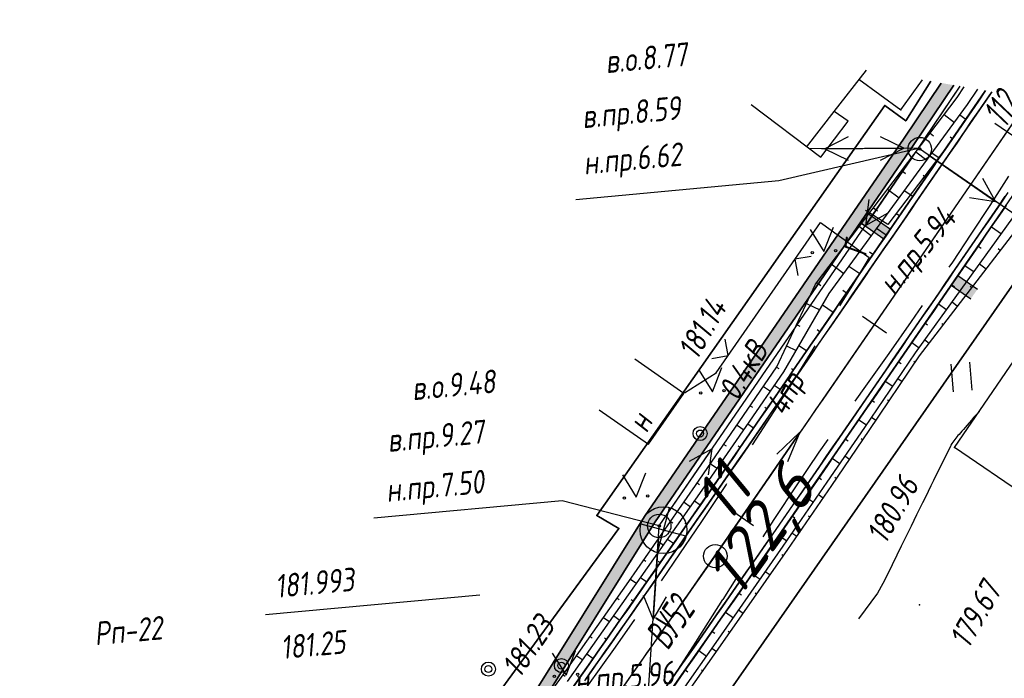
# Model space of a CAD drawing. Header units: millimetres. Extents: x 1808 to 2912, y -1045 to 155.
# Tile 19 of 43: x 2783 to 2867, y -882 to -826. Entities that reach past the tile are written whole.
import ezdxf

# ---------------------------------------------------------------- set-up
doc = ezdxf.new("R2010")
doc.units = ezdxf.units.MM
doc.linetypes.add('CONTI', pattern=[0])
for name, color, linetype, lineweight in [('10', 1, 'Continuous', 35), ('КОПИЯ_ОСЬ_13_ОТКОСЫ', 7, 'Continuous', 30), ('КОПИЯ_ОСЬ_ГРАНИЦЫ_ПОЛОС', 7, 'Continuous', 30), ('ОСЬ_ВЕРХ_ПОКРЫТИЯ_ГРАНИЦЫ_ПОЛОС', 7, 'Continuous', 30), ('ОСЬ_ВЕРХ_ПОКРЫТИЯ_ОСЬ', 1, 'Continuous', 30), ('Ось_примыкания', 1, 'Continuous', 35), ('Тротуар', 40, 'Continuous', 35), ('Уклоны ПЧ', 5, 'Continuous', 30)]:
    doc.layers.add(name, color=color, linetype=linetype, lineweight=lineweight)
for name, color, linetype in [('GOR_BDEFAULT', 212, 'CONTI'), ('NAD_MDEFAULT', 7, 'CONTI'), ('PI_OTDEFAULT', 172, 'CONTI'), ('PI_TTDEFAULT', 5, 'CONTI'), ('SIT_LDEFAULT', 7, 'CONTI'), ('USLZNDEFAULT', 7, 'CONTI'), ('ZAPSKDEFAULT', 7, 'CONTI'), ('КОПИЯ_ОСЬ_ТАНГЕНСЫ', 1, 'Continuous'), ('ОСЬ_ВЕРХ_ПОКРЫТИЯ_ПИКЕТЫ', 1, 'Continuous')]:
    doc.layers.add(name, color=color, linetype=linetype)
doc.styles.add('eskd', font='isocpeur.ttf', dxfattribs={"width": 1.2, "height": 2})
doc.styles.get("Standard").update_dxf_attribs({"font": 'isocpeui.ttf'})
doc.styles.add('ГОСТ', font='isocpeur.ttf', dxfattribs={"height": 4})

# ---------------------------------------------------------------- blocks, each defined once
blk = doc.blocks.new('BL_2011')
at = {"color": 0}
for p, q in [((0, 0), (0, 2.4)), ((1.6, 0), (1.6, 2.4))]:
    blk.add_line(p, q, dxfattribs=at)
blk = doc.blocks.new('BL_2014')
at = {"color": 0}
for p, q in [((-1, 2), (0, 0)), ((0, 0), (1, 2))]:
    blk.add_line(p, q, dxfattribs=at)
for centre in [(-1, 0), (1, 0)]:
    blk.add_circle(centre, 0.1, dxfattribs=at)
blk = doc.blocks.new('BL_26')
at = {"color": 0}
for radius in [1, 0.1]:
    blk.add_circle((0, 0), radius, dxfattribs=at)
blk = doc.blocks.new('BL_7')
at = {"color": 0}
for p, q in [((-1.4, 1.4), (1.4, -1.4)), ((-1.4, -1.4), (1.4, 1.4))]:
    blk.add_line(p, q, dxfattribs=at)
blk.add_circle((0, 0), 2, dxfattribs=at)
blk = doc.blocks.new('Стрелка')
at = {"layer": 'Уклоны ПЧ', "ltscale": 2}
for points in [[(-0.023, -0.048), (-0.023, 17.972)], [(-0.023, -0.048), (-0.578, 2.622)], [(-0.023, -0.048), (0.532, 2.622)]]:
    blk.add_lwpolyline(points, dxfattribs=at)

msp = doc.modelspace()

# ---------------------------------------------------------------- hatches: boundary and pattern name
at = {"layer": 'Тротуар', "lineweight": 30, "ltscale": 7}
for points in [[(2863.172, -831.477), (2862.092, -831.292), (2858.93, -835.997), (2836.75, -868.316), (2826.304, -885.051), (2815.897, -899.906), (2816.652, -900.571), (2827.143, -885.595), (2837.587, -868.864), (2855.191, -843.213), (2855.757, -842.388), (2859.757, -836.559)], [(2855.191, -843.213), (2857.175, -844.604), (2857.75, -843.785), (2855.757, -842.388)], [(2862.945, -848.567), (2864.608, -849.734), (2865.183, -848.915), (2863.512, -847.743)]]:
    msp.add_hatch(color=256, dxfattribs=at).paths.add_polyline_path(points)

# ---------------------------------------------------------------- linework, layer by layer
at = {"layer": '10'}
for points in [[(2299.114, -815.871), (2381.606, -830.694), (2442.031, -843.61), (2469.156, -847.431), (2465.222, -856.384), (2470.699, -857.691), (2519.43, -865.268), (2565.26, -865.7), (2570.108, -856.093), (2626.948, -857.048), (2650.096, -861.16), (2654.285, -862.347), (2713.343, -882.861), (2750.843, -898.867), (2750.843, -898.867), (2750.843, -898.867), (2750.843, -898.867), (2793.321, -919.798), (2792.927, -922.622), (2811.069, -930.469), (2878.299, -834.078)], [(2861.203, -831.139), (2859.06, -834.534), (2857.258, -833.21), (2832.665, -868.249), (2834.548, -869.334), (2805.11, -909.617), (2758.222, -884.398), (2757.253, -883.897), (2721.952, -867.549), (2710.983, -862.477), (2681.526, -849.619), (2678.542, -849.268), (2635.823, -844.145), (2627.82, -843.419), (2584.597, -841.284)]]:
    msp.add_lwpolyline(points, dxfattribs=at)
at = {"layer": 'GOR_BDEFAULT', "color": 212, "elevation": 180, "flags": 128}
msp.add_lwpolyline([(2865.325, -859.347), (2865.116, -859.587), (2864.878, -859.85), (2864.665, -860.088), (2864.473, -860.319), (2864.296, -860.522), (2864.132, -860.706), (2863.98, -860.883), (2863.843, -861.032), (2863.727, -861.175), (2863.613, -861.307), (2863.514, -861.412), (2863.434, -861.52), (2862.981, -862.091), (2862.918, -862.223), (2862.866, -862.346), (2862.009, -864.086), (2861.836, -864.441), (2861.637, -864.833), (2861.433, -865.255), (2861.203, -865.702), (2860.969, -866.18), (2860.733, -866.667), (2860.486, -867.162), (2860.236, -867.667), (2859.987, -868.172), (2859.751, -868.659), (2859.506, -869.144), (2859.283, -869.614), (2859.065, -870.053), (2858.863, -870.465), (2858.675, -870.848), (2857.528, -873.208), (2857.102, -874.038), (2856.652, -874.884), (2855.02, -877.059)], dxfattribs=at)
at = {"layer": 'NAD_MDEFAULT', "color": 0}
msp.add_line((2804.372, -876.683, 181.5), (2822.67, -875.003, 181.5), dxfattribs=at)
at = {"layer": 'PI_TTDEFAULT', "color": 5}
for p in [(2858.639, -833.583, 180.838), (2842.865, -856.045, 181.142), (2863.216, -862.436, 179.972), (2860.229, -875.854, 179.671)]:
    msp.add_point(p, dxfattribs=at)
at = {"layer": 'SIT_LDEFAULT', "color": 7}
for p, q in [((2852.94, -833.74), (2855.717, -830.196)), ((2855.052, -830.958), (2858.639, -833.583)), ((2858.639, -833.583), (2860.483, -831.015)), ((2860.136, -836.854), (2863.694, -831.567)), ((2860.695, -836.027), (2863.696, -831.567)), ((2845.843, -833.118), (2851.817, -837.616)), ((2850.583, -836.764), (2852.94, -833.74)), ((2854.128, -834.563), (2852.94, -833.74)), ((2851.817, -837.616), (2854.128, -834.563)), ((2854.132, -835.893), (2852.141, -836.91)), ((2858.897, -836.864), (2856.894, -835.881)), ((2837.997, -869.13), (2860.136, -836.854)), ((2848.203, -839.632), (2860.136, -836.854)), ((2860.136, -836.854), (2850.901, -836.921)), ((2851.898, -836.909), (2858.897, -836.864)), ((2859.14, -836.866), (2852.141, -836.91)), ((2856.905, -837.882), (2858.897, -836.864)), ((2883.497, -853.006), (2860.136, -836.854)), ((2852.141, -836.91), (2854.143, -837.894)), ((2859.568, -837.68), (2855.613, -843.453)), ((2862.217, -837.202), (2857.525, -843.366)), ((2860.962, -837.423), (2866.72, -841.406)), ((2866.266, -841.744), (2867.851, -839.256)), ((2830.885, -841.233), (2848.203, -839.632)), ((2866.72, -841.406), (2865.637, -839.444)), ((2864.502, -841.085), (2866.72, -841.406)), ((2855.913, -841.232), (2855.613, -843.453)), ((2864.657, -844.197), (2866.266, -841.744)), ((2857.525, -843.366), (2855.609, -842.174)), ((2855.613, -843.453), (2857.565, -842.368)), ((2842.865, -856.045), (2851.769, -843.208)), ((2851.769, -843.208), (2855.944, -846.189)), ((2863.067, -846.602), (2864.657, -844.197)), ((2850.976, -846.106), (2849.584, -846.354)), ((2849.584, -846.354), (2849.832, -847.746)), ((2855.559, -846.833), (2854.503, -848.549)), ((2855.944, -846.189), (2855.559, -846.833)), ((2862.78, -847.03), (2863.067, -846.602)), ((2854.503, -848.549), (2853.404, -850.339)), ((2859.559, -851.661), (2860.501, -850.311)), ((2863.216, -862.436), (2871.584, -850.177)), ((2857.64, -854.385), (2859.559, -851.661)), ((2843.878, -854.576), (2843.631, -853.184)), ((2851.125, -854.036), (2849.149, -857.207)), ((2851.305, -853.752), (2851.125, -854.036)), ((2855.648, -857.178), (2857.64, -854.385)), ((2840.113, -857.825), (2835.903, -854.869)), ((2842.486, -854.823), (2843.878, -854.576)), ((2840.153, -857.771), (2842.865, -856.045)), ((2837.076, -862.153), (2840.113, -857.825)), ((2849.149, -857.207), (2847.201, -860.271)), ((2854.733, -858.482), (2855.648, -857.178)), ((2832.866, -859.197), (2837.076, -862.153)), ((2847.201, -860.271), (2845.948, -862.187)), ((2851.671, -862.836), (2852.427, -861.748)), ((2838.565, -868.304), (2842.521, -862.531)), ((2842.521, -862.531), (2840.569, -863.616)), ((2842.22, -864.752), (2842.521, -862.531)), ((2849.771, -865.624), (2851.671, -862.836)), ((2869.518, -866.736), (2863.216, -862.436)), ((2843.712, -865.577), (2841.606, -868.735)), ((2843.751, -865.523), (2843.712, -865.577)), ((2847.821, -868.586), (2849.771, -865.624)), ((2829.693, -866.971), (2813.629, -868.461)), ((2837.997, -869.13), (2829.693, -866.971)), ((2841.596, -868.734), (2839.25, -872.227)), ((2846.868, -870.056), (2847.821, -868.586)), ((2836.577, -891.198), (2837.997, -869.13)), ((2837.938, -870.124), (2837.486, -877.119)), ((2839.26, -872.228), (2838.164, -873.826)), ((2843.451, -875.415), (2844.715, -873.43)), ((2836.614, -875.051), (2837.486, -877.119)), ((2837.486, -877.119), (2838.61, -875.181)), ((2841.132, -879.044), (2843.441, -875.413)), ((2835.891, -877.128), (2834.247, -879.494)), ((2834.247, -879.494), (2831.783, -882.906)), ((2839.329, -881.859), (2841.132, -879.044))]:
    msp.add_line(p, q, dxfattribs=at)
for centre, radius in [((2841.485, -861.237), 0.6), ((2841.485, -861.237), 0.3), ((2829.645, -881.057), 0.6), ((2823.405, -881.354), 0.6), ((2823.405, -881.354), 0.3), ((2829.645, -881.057), 0.3)]:
    msp.add_circle(centre, radius, dxfattribs=at)
at = {"layer": 'КОПИЯ_ОСЬ_13_ОТКОСЫ'}
for points in [[(2817.904, -898.352), (2829.664, -882.05), (2835.397, -873.876), (2841.106, -865.685), (2844.841, -860.228), (2848.033, -855.545), (2851.36, -848.488), (2863.442, -832.523), (2864.036, -831.626)], [(2830.166, -882.404), (2835.926, -874.245), (2841.66, -866.07), (2845.424, -860.631), (2848.64, -855.962), (2852.507, -849.277), (2864.332, -833.136), (2865.229, -831.831)], [(2830.167, -882.403), (2835.926, -874.245), (2841.66, -866.07), (2845.424, -860.631), (2848.64, -855.962), (2852.508, -849.277), (2864.332, -833.136), (2865.229, -831.831)], [(2819.149, -899.228), (2832.355, -880.454), (2839.965, -869.562), (2847.527, -858.637), (2865.879, -831.943)], [(2838.085, -884.476), (2845.712, -873.559), (2853.292, -862.608), (2873.475, -833.249)], [(2862.337, -833.983), (2863.221, -834.652)], [(2864.185, -834.407), (2863.664, -834.048)], [(2861.13, -835.578), (2861.441, -835.813)], [(2863.052, -836.055), (2862.845, -835.913)], [(2859.923, -837.172), (2860.857, -837.879)], [(2861.919, -837.703), (2861.299, -837.277)], [(2837.115, -887.291), (2842.856, -879.085), (2848.572, -870.863), (2852.335, -865.401), (2855.55, -860.713), (2859.89, -854.352), (2871.584, -838.121)], [(2837.115, -887.291), (2842.856, -879.085), (2848.572, -870.863), (2852.335, -865.401), (2855.55, -860.713), (2859.89, -854.352), (2871.584, -838.121)], [(2837.484, -887.55), (2843.246, -879.358), (2848.985, -871.149), (2852.737, -865.678), (2855.943, -860.983), (2860.246, -854.597), (2872.443, -838.712)], [(2858.716, -838.767), (2859.044, -839.015)], [(2860.786, -839.351), (2860.546, -839.186)], [(2857.509, -840.362), (2858.493, -841.106)], [(2859.652, -841), (2858.934, -840.505)], [(2856.302, -841.957), (2856.647, -842.217)], [(2858.52, -842.647), (2858.247, -842.46)], [(2855.095, -843.551), (2856.129, -844.334)], [(2866.377, -843.575), (2867.232, -844.162)], [(2857.387, -844.296), (2856.569, -843.733)], [(2853.888, -845.146), (2854.249, -845.419)], [(2865.244, -845.222), (2865.505, -845.402)], [(2856.254, -845.944), (2855.948, -845.734)], [(2867.143, -845.615), (2866.953, -845.47)], [(2852.681, -846.741), (2853.765, -847.561)], [(2855.121, -847.592), (2854.204, -846.961)], [(2864.111, -846.871), (2864.893, -847.408)], [(2865.925, -847.201), (2865.356, -846.765)], [(2851.474, -848.336), (2851.804, -848.585)], [(2862.978, -848.519), (2863.214, -848.681)], [(2864.707, -848.788), (2864.55, -848.667)], [(2853.987, -849.24), (2853.682, -849.03)], [(2850.588, -850.124), (2851.711, -850.654)], [(2852.854, -850.888), (2851.939, -850.259)], [(2861.845, -850.167), (2862.554, -850.655)], [(2863.489, -850.374), (2863.017, -850.012)], [(2849.735, -851.934), (2850.008, -852.062)], [(2860.712, -851.815), (2860.924, -851.961)], [(2862.271, -851.96), (2862.146, -851.864)], [(2851.721, -852.536), (2851.502, -852.385)], [(2859.579, -853.463), (2860.215, -853.901)], [(2861.053, -853.547), (2860.678, -853.259)], [(2848.883, -853.743), (2849.701, -854.128)], [(2850.588, -854.184), (2849.93, -853.731)], [(2858.446, -855.111), (2858.658, -855.257)], [(2859.869, -855.157), (2859.745, -855.074)], [(2848.029, -855.551), (2848.229, -855.688)], [(2849.455, -855.832), (2849.29, -855.719)], [(2857.313, -856.759), (2857.949, -857.197)], [(2858.751, -856.816), (2858.38, -856.566)], [(2846.903, -857.204), (2847.502, -857.613)], [(2848.322, -857.481), (2847.828, -857.14)], [(2856.18, -858.407), (2856.396, -858.556)], [(2857.633, -858.474), (2857.503, -858.387)], [(2845.776, -858.857), (2845.971, -858.989)], [(2847.189, -859.128), (2847.024, -859.015)], [(2846.053, -860.775), (2845.559, -860.433)], [(2855.047, -860.056), (2855.695, -860.501)], [(2856.516, -860.133), (2856.125, -859.87)], [(2844.649, -860.509), (2845.232, -860.908)], [(2853.914, -861.703), (2854.131, -861.853)], [(2855.393, -861.788), (2855.26, -861.697)], [(2843.519, -862.159), (2843.708, -862.288)], [(2844.917, -862.42), (2844.752, -862.306)], [(2842.39, -863.809), (2842.956, -864.197)], [(2843.779, -864.065), (2843.284, -863.722)], [(2852.78, -863.351), (2853.432, -863.801)], [(2854.265, -863.44), (2853.866, -863.168)], [(2841.26, -865.46), (2841.444, -865.586)], [(2851.644, -864.997), (2851.864, -865.149)], [(2853.137, -865.092), (2853.002, -864.999)], [(2842.64, -865.709), (2842.475, -865.594)], [(2840.12, -867.103), (2840.67, -867.486)], [(2841.501, -867.353), (2841.004, -867.008)], [(2850.507, -866.643), (2851.165, -867.098)], [(2852.007, -866.742), (2851.602, -866.464)], [(2838.977, -868.745), (2839.157, -868.87)], [(2849.37, -868.288), (2849.591, -868.442)], [(2850.876, -868.391), (2850.739, -868.297)], [(2840.36, -868.996), (2840.19, -868.878)], [(2837.834, -870.385), (2838.373, -870.762)], [(2839.218, -870.637), (2838.709, -870.283)], [(2848.231, -869.932), (2848.896, -870.393)], [(2849.745, -870.04), (2849.333, -869.758)], [(2836.689, -872.026), (2836.866, -872.149)], [(2838.074, -872.278), (2837.901, -872.157)], [(2847.091, -871.575), (2847.313, -871.729)], [(2848.61, -871.687), (2848.474, -871.592)], [(2847.465, -873.327), (2847.059, -873.044)], [(2835.544, -873.665), (2836.073, -874.035)], [(2836.93, -873.919), (2836.411, -873.556)], [(2845.95, -873.218), (2846.616, -873.682)], [(2834.398, -875.304), (2834.571, -875.425)], [(2835.785, -875.558), (2835.608, -875.434)], [(2844.807, -874.859), (2845.03, -875.015)], [(2846.32, -874.967), (2846.188, -874.874)], [(2845.174, -876.606), (2844.777, -876.328)], [(2833.25, -876.942), (2833.769, -877.306)], [(2834.639, -877.197), (2834.108, -876.826)], [(2843.664, -876.5), (2844.332, -876.966)], [(2832.102, -878.58), (2832.271, -878.699)], [(2833.491, -878.835), (2833.311, -878.709)], [(2842.52, -878.141), (2842.743, -878.297)], [(2844.027, -878.244), (2843.897, -878.153)], [(2841.374, -879.78), (2842.044, -880.248)], [(2842.879, -879.882), (2842.49, -879.609)], [(2830.952, -880.216), (2831.461, -880.574)], [(2832.342, -880.472), (2831.802, -880.092)], [(2840.228, -881.419), (2840.452, -881.576)], [(2841.73, -881.519), (2841.603, -881.43)], [(2829.802, -881.852), (2829.97, -881.97)], [(2831.192, -882.108), (2831.005, -881.977)]]:
    msp.add_lwpolyline(points, dxfattribs=at)
at = {"layer": 'КОПИЯ_ОСЬ_ГРАНИЦЫ_ПОЛОС'}
for points in [[(2866.423, -832.036), (2866.238, -832.306), (2865.672, -833.129), (2865.106, -833.951), (2864.541, -834.774), (2863.975, -835.597), (2863.41, -836.419), (2862.844, -837.242), (2862.279, -838.065), (2861.713, -838.887), (2861.147, -839.71), (2860.582, -840.533), (2860.016, -841.355), (2859.451, -842.178), (2858.885, -843.001), (2858.32, -843.823), (2857.754, -844.646), (2857.188, -845.469), (2856.623, -846.291), (2856.057, -847.114), (2855.492, -847.937), (2854.926, -848.759), (2854.36, -849.582), (2853.795, -850.405), (2853.229, -851.227), (2852.664, -852.05), (2852.098, -852.873), (2851.533, -853.695), (2850.967, -854.518), (2850.401, -855.341), (2849.836, -856.164), (2849.271, -856.986), (2848.705, -857.807), (2848.14, -858.629), (2847.574, -859.45), (2847.008, -860.271), (2846.442, -861.092), (2845.875, -861.913), (2845.308, -862.734), (2844.741, -863.554), (2844.173, -864.374), (2843.606, -865.194), (2843.038, -866.014), (2842.469, -866.833), (2841.901, -867.653), (2841.332, -868.472), (2840.763, -869.291), (2840.194, -870.11), (2839.624, -870.929), (2839.054, -871.747), (2838.484, -872.565), (2837.913, -873.383), (2837.343, -874.201), (2836.772, -875.019), (2836.2, -875.836), (2835.629, -876.654), (2835.057, -877.471), (2834.485, -878.288), (2833.913, -879.105), (2833.34, -879.921), (2832.767, -880.738), (2832.194, -881.554), (2831.621, -882.37)], [(2831.728, -882.217), (2832.302, -881.4), (2832.876, -880.583), (2833.449, -879.765), (2834.023, -878.948), (2834.596, -878.13), (2835.168, -877.312), (2835.741, -876.494), (2836.313, -875.676), (2836.885, -874.857), (2837.456, -874.038), (2838.028, -873.22), (2838.599, -872.4), (2839.17, -871.581), (2839.74, -870.762), (2840.31, -869.942), (2840.88, -869.122), (2841.45, -868.302), (2842.019, -867.482), (2842.588, -866.662), (2843.157, -865.841), (2843.726, -865.02), (2844.294, -864.199), (2844.862, -863.378), (2845.43, -862.557), (2845.998, -861.735), (2846.565, -860.914), (2847.132, -860.092), (2847.698, -859.27), (2848.265, -858.447), (2848.831, -857.625), (2849.397, -856.802), (2849.963, -855.979), (2850.529, -855.155), (2851.095, -854.331), (2851.662, -853.508), (2852.228, -852.684), (2852.794, -851.86), (2853.36, -851.037), (2853.927, -850.213), (2854.493, -849.39), (2855.059, -848.566), (2855.625, -847.742), (2856.192, -846.919), (2856.758, -846.095), (2857.324, -845.271), (2857.89, -844.448), (2858.456, -843.624), (2859.023, -842.801), (2859.589, -841.977), (2860.155, -841.153), (2860.721, -840.33), (2861.288, -839.506), (2861.854, -838.682), (2862.42, -837.859), (2862.986, -837.035), (2863.553, -836.211), (2864.119, -835.388), (2864.685, -834.564), (2865.251, -833.741), (2865.818, -832.917), (2866.384, -832.093), (2866.423, -832.036)], [(2838.566, -882.919), (2839.14, -882.1), (2839.714, -881.281), (2840.288, -880.461), (2840.861, -879.642), (2841.434, -878.822), (2842.007, -878.001), (2842.58, -877.181), (2843.152, -876.361), (2843.724, -875.54), (2844.296, -874.719), (2844.867, -873.898), (2845.439, -873.077), (2846.01, -872.255), (2846.58, -871.434), (2847.151, -870.612), (2847.721, -869.79), (2848.291, -868.967), (2848.86, -868.145), (2849.43, -867.322), (2849.999, -866.5), (2850.567, -865.677), (2851.136, -864.854), (2851.704, -864.03), (2852.272, -863.207), (2852.84, -862.383), (2853.407, -861.559), (2853.974, -860.735), (2854.541, -859.911), (2855.107, -859.087), (2855.673, -858.264), (2856.239, -857.44), (2856.806, -856.616), (2857.372, -855.793), (2857.938, -854.969), (2858.504, -854.146), (2859.07, -853.322), (2859.637, -852.499), (2860.203, -851.675), (2860.769, -850.852), (2861.335, -850.028), (2861.901, -849.205), (2862.467, -848.381), (2863.034, -847.557), (2863.6, -846.734), (2864.166, -845.91), (2864.732, -845.087), (2865.298, -844.263), (2865.864, -843.44), (2866.431, -842.616), (2866.997, -841.793), (2867.563, -840.969)]]:
    msp.add_lwpolyline(points, dxfattribs=at)
at = {"layer": 'КОПИЯ_ОСЬ_ТАНГЕНСЫ'}
for p, q in [((2842.789, -871.709), (2869.679, -832.596)), ((2808.171, -920.914), (2842.789, -871.709))]:
    msp.add_line(p, q, dxfattribs=at)
msp.add_circle((2842.789, -871.709), 1, dxfattribs=at)
at = {"layer": 'ОСЬ_ВЕРХ_ПОКРЫТИЯ_ГРАНИЦЫ_ПОЛОС'}
for points in [[(2830.638, -882.898), (2831.212, -882.082), (2831.785, -881.266), (2832.358, -880.45), (2832.931, -879.634), (2833.503, -878.818), (2834.076, -878.001), (2834.648, -877.184), (2835.219, -876.367), (2835.791, -875.55), (2836.362, -874.733), (2836.933, -873.915), (2837.503, -873.097), (2838.074, -872.279), (2838.644, -871.461), (2839.214, -870.643), (2839.783, -869.824), (2840.352, -869.006), (2840.921, -868.187), (2841.49, -867.368), (2842.059, -866.548), (2842.627, -865.729), (2843.195, -864.909), (2843.762, -864.089), (2844.33, -863.269), (2844.897, -862.449), (2845.464, -861.629), (2846.03, -860.808), (2846.596, -859.987), (2847.162, -859.166), (2847.728, -858.345), (2848.293, -857.524), (2848.859, -856.702), (2849.424, -855.88), (2849.989, -855.058), (2850.555, -854.235), (2851.121, -853.412), (2851.686, -852.59), (2852.252, -851.767), (2852.817, -850.944), (2853.383, -850.122), (2853.948, -849.299), (2854.514, -848.476), (2855.08, -847.654), (2855.645, -846.831), (2856.211, -846.008), (2856.776, -845.186), (2857.342, -844.363), (2857.907, -843.54), (2858.473, -842.717), (2859.039, -841.895), (2859.604, -841.072), (2860.17, -840.249), (2860.735, -839.427), (2861.301, -838.604), (2861.866, -837.781), (2862.432, -836.959), (2862.998, -836.136), (2863.563, -835.313), (2864.129, -834.491), (2864.694, -833.668), (2865.26, -832.845), (2865.826, -832.023), (2865.88, -831.943)], [(2867.788, -840.641), (2867.223, -841.464), (2866.657, -842.287), (2866.092, -843.109), (2865.526, -843.932), (2864.961, -844.755), (2864.395, -845.577), (2863.829, -846.4), (2863.264, -847.223), (2862.698, -848.045), (2862.133, -848.868), (2861.567, -849.691), (2861.002, -850.513), (2860.436, -851.336), (2859.87, -852.159), (2859.305, -852.981), (2858.739, -853.804), (2858.174, -854.627), (2857.608, -855.449), (2857.042, -856.272), (2856.477, -857.095), (2855.911, -857.917), (2855.346, -858.74), (2854.78, -859.563), (2854.214, -860.386), (2853.648, -861.209), (2853.081, -862.032), (2852.514, -862.855), (2851.947, -863.678), (2851.38, -864.5), (2850.812, -865.323), (2850.244, -866.145), (2849.676, -866.967), (2849.107, -867.789), (2848.538, -868.61), (2847.969, -869.432), (2847.4, -870.253), (2846.83, -871.074), (2846.26, -871.895), (2845.69, -872.716), (2845.119, -873.536), (2844.548, -874.356), (2843.977, -875.176), (2843.406, -875.996), (2842.834, -876.816), (2842.263, -877.636), (2841.69, -878.455), (2841.118, -879.274), (2840.545, -880.093), (2839.972, -880.912), (2839.399, -881.73), (2838.826, -882.549)], [(2839.235, -882.836), (2839.809, -882.017), (2840.382, -881.199), (2840.955, -880.38), (2841.528, -879.561), (2842.1, -878.741), (2842.673, -877.922), (2843.244, -877.102), (2843.816, -876.282), (2844.388, -875.462), (2844.959, -874.642), (2845.53, -873.822), (2846.1, -873.001), (2846.671, -872.18), (2847.241, -871.359), (2847.81, -870.538), (2848.38, -869.717), (2848.949, -868.895), (2849.518, -868.073), (2850.087, -867.251), (2850.655, -866.429), (2851.223, -865.607), (2851.791, -864.784), (2852.359, -863.962), (2852.926, -863.139), (2853.493, -862.316), (2854.06, -861.492), (2854.626, -860.669), (2855.192, -859.846), (2855.758, -859.023), (2856.323, -858.201), (2856.889, -857.378), (2857.455, -856.555), (2858.02, -855.733), (2858.586, -854.91), (2859.151, -854.087), (2859.717, -853.265), (2860.282, -852.442), (2860.848, -851.619), (2861.414, -850.796), (2861.979, -849.974), (2862.545, -849.151), (2863.11, -848.328), (2863.676, -847.506), (2864.241, -846.683), (2864.807, -845.86), (2865.373, -845.038), (2865.938, -844.215), (2866.504, -843.392), (2867.069, -842.57), (2867.635, -841.747)]]:
    msp.add_lwpolyline(points, dxfattribs=at)
at = {"layer": 'ОСЬ_ВЕРХ_ПОКРЫТИЯ_ОСЬ'}
msp.add_lwpolyline([(2833.442, -884.994, 0.002707), (2851.992, -858.323), (2851.992, -858.323), (2869.679, -832.596)], format="xyb", dxfattribs=at)
at = {"layer": 'ОСЬ_ВЕРХ_ПОКРЫТИЯ_ПИКЕТЫ'}
for p, q in [((2868.741, -836.167), (2866.681, -834.75)), ((2868.741, -836.167), (2866.681, -834.75)), ((2857.411, -852.648), (2855.35, -851.231)), ((2846.057, -869.118), (2844.002, -867.694))]:
    msp.add_line(p, q, dxfattribs=at)
at = {"layer": 'Ось_примыкания', "linetype": 'Continuous'}
for points in [[(2865.88, -831.943), (2865.826, -832.023), (2865.26, -832.845), (2864.694, -833.668), (2864.129, -834.491), (2863.563, -835.313), (2862.998, -836.136), (2862.432, -836.959), (2861.866, -837.781), (2861.301, -838.604), (2860.735, -839.427), (2860.17, -840.249), (2859.604, -841.072), (2859.039, -841.895), (2858.473, -842.717), (2857.907, -843.54), (2857.342, -844.363), (2856.776, -845.186), (2856.211, -846.008), (2855.645, -846.831), (2855.08, -847.654), (2854.514, -848.476), (2853.948, -849.299), (2853.383, -850.122), (2852.817, -850.944), (2852.252, -851.767), (2851.686, -852.59), (2851.121, -853.412), (2850.555, -854.235), (2849.989, -855.058), (2849.424, -855.88), (2848.859, -856.703), (2848.293, -857.524), (2847.728, -858.345), (2847.162, -859.167), (2846.596, -859.988), (2846.03, -860.808), (2845.463, -861.629), (2844.897, -862.449), (2844.33, -863.27), (2843.762, -864.09), (2843.195, -864.909), (2842.627, -865.729), (2842.058, -866.549), (2841.49, -867.368), (2840.921, -868.187), (2840.352, -869.006), (2839.783, -869.824), (2839.214, -870.643), (2838.644, -871.461), (2838.074, -872.279), (2837.503, -873.097), (2836.933, -873.915), (2836.362, -874.733), (2835.791, -875.55), (2835.219, -876.367), (2834.647, -877.184), (2834.075, -878.001), (2833.503, -878.818), (2832.931, -879.634), (2832.358, -880.45), (2831.785, -881.266), (2831.211, -882.082), (2830.638, -882.898)], [(2839.235, -882.836), (2839.809, -882.017), (2840.382, -881.199), (2840.955, -880.38), (2841.528, -879.561), (2842.1, -878.741), (2842.673, -877.922), (2843.244, -877.102), (2843.816, -876.282), (2844.388, -875.462), (2844.959, -874.642), (2845.53, -873.822), (2846.1, -873.001), (2846.671, -872.18), (2847.241, -871.359), (2847.81, -870.538), (2848.38, -869.717), (2848.949, -868.895), (2849.518, -868.073), (2850.087, -867.251), (2850.655, -866.429), (2851.223, -865.607), (2851.791, -864.784), (2852.359, -863.962), (2852.926, -863.139), (2853.493, -862.316), (2854.06, -861.492), (2854.626, -860.669), (2855.192, -859.846), (2855.758, -859.023), (2856.323, -858.201), (2856.889, -857.378), (2857.455, -856.555), (2858.02, -855.733), (2858.586, -854.91), (2859.151, -854.087), (2859.717, -853.265), (2860.282, -852.442), (2860.848, -851.619), (2861.414, -850.796), (2861.979, -849.974), (2862.545, -849.151), (2863.11, -848.328), (2863.676, -847.506), (2864.241, -846.683), (2864.807, -845.86), (2865.373, -845.038), (2865.938, -844.215), (2866.504, -843.392), (2867.069, -842.57), (2867.635, -841.747)], [(2867.635, -841.747), (2867.069, -842.57), (2866.504, -843.392), (2865.938, -844.215), (2865.373, -845.038), (2864.807, -845.86), (2864.241, -846.683), (2863.676, -847.506), (2863.11, -848.328), (2862.545, -849.151), (2861.979, -849.974), (2861.414, -850.796), (2860.848, -851.619), (2860.282, -852.442), (2859.717, -853.265), (2859.151, -854.087), (2858.586, -854.91), (2858.02, -855.733), (2857.455, -856.555), (2856.889, -857.378), (2856.323, -858.201), (2855.758, -859.023), (2855.192, -859.846), (2854.626, -860.669), (2854.06, -861.492), (2853.493, -862.316), (2852.926, -863.139), (2852.359, -863.962), (2851.791, -864.784), (2851.223, -865.607), (2850.655, -866.429), (2850.087, -867.251), (2849.518, -868.073), (2848.949, -868.895), (2848.38, -869.716), (2847.81, -870.538), (2847.241, -871.359), (2846.671, -872.18), (2846.1, -873.001), (2845.53, -873.821), (2844.959, -874.642), (2844.388, -875.462), (2843.816, -876.282), (2843.245, -877.102), (2842.673, -877.922), (2842.1, -878.741), (2841.528, -879.56), (2840.955, -880.38), (2840.382, -881.198), (2839.809, -882.017), (2839.235, -882.836)]]:
    msp.add_lwpolyline(points, dxfattribs=at)
at = {"layer": 'Тротуар', "linetype": 'Continuous'}
for points in [[(2815.897, -899.906), (2815.897, -899.906), (2826.304, -885.051), (2836.75, -868.316), (2858.93, -835.997), (2862.092, -831.292)], [(2816.652, -900.571), (2816.652, -900.571), (2827.138, -885.603), (2837.587, -868.864), (2859.757, -836.559), (2863.172, -831.477)]]:
    msp.add_lwpolyline(points, dxfattribs=at)
at = {"layer": 'Тротуар', "lineweight": 30, "ltscale": 7}
for points in [[(2855.757, -842.388), (2856.432, -842.875)], [(2855.172, -843.199), (2855.864, -843.699)], [(2855.191, -843.213), (2857.175, -844.604)], [(2856.432, -842.875), (2857.744, -843.777)], [(2863.512, -847.743), (2865.183, -848.915)], [(2862.937, -848.561), (2864.608, -849.734)]]:
    msp.add_lwpolyline(points, dxfattribs=at)

# ---------------------------------------------------------------- block references
at = {"layer": 'USLZNDEFAULT', "color": 7}
for name, p, rotation in [('BL_26', (2860.253, -836.935), 42.24411503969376), ('BL_2014', (2852.071, -845.696), 5.244115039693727), ('BL_2014', (2842.544, -857.674), 5.244115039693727), ('BL_2014', (2836.027, -866.66), 5.244115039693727), ('BL_7', (2838.362, -869.487, 70.655), 120.2441150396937), ('BL_26', (2837.997, -869.13), 42.24411503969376), ('BL_2014', (2830.04, -881.886), 5.244115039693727)]:
    msp.add_blockref(name, p, dxfattribs=dict(at, rotation=rotation))
at = {"layer": 'ZAPSKDEFAULT', "color": 7, "rotation": 5.244115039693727}
msp.add_blockref('BL_2011', (2863.15, -857.686), dxfattribs=at)
at = {"layer": 'Уклоны ПЧ', "rotation": 145.4172188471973}
msp.add_blockref('Стрелка', (2849.965, -861.153), dxfattribs=at)

# ---------------------------------------------------------------- texts
at = {"layer": 'NAD_MDEFAULT', "color": 7, "style": 'eskd', "oblique": 10, "width": 0.8}
for s, rotation, p in [('в.о.8.77', 5.24412, (2833.483, -830.456)), ('в.пр.8.59', 5.24412, (2831.486, -835.162)), ('н.пр.6.62', 5.24412, (2831.606, -839.117)), ('н.пр.5.94', 50.52774, (2858.069, -849.518)), ('Г', 80.24412, (2855.669, -846.192)), ('0.4кВ', 58.24412, (2844.66, -858.547)), ('в.о.9.48', 5.24412, (2816.952, -858.397)), ('4пр', 61.24412, (2848.772, -859.851)), ('н', 62.03514, (2836.935, -861.277)), ('в.пр.9.27', 5.24412, (2814.866, -862.813)), ('н.пр.7.50', 5.24412, (2814.746, -867.08)), (' 181.993', 5.24412, (2804.252, -875.376, 181.5)), (' Рп-22', 5.24412, (2788.808, -879.429, 181.5)), (' 181.25', 5.24412, (2804.732, -880.604, 181.5)), ('н.пр.5.96', 5.24412, (2830.853, -883.408, 180))]:
    msp.add_text(s, height=2, rotation=rotation, dxfattribs=at).set_placement(p)
at = {"layer": 'PI_OTDEFAULT', "color": 172, "style": 'eskd', "oblique": 10, "width": 0.8}
for s, rotation, p in [('181.14', 60.24412, (2841.226, -855.063)), ('180.96', 60.24412, (2857.328, -870.785)), ('179.67', 60.24412, (2864.42, -879.712)), ('181.23', 55.49096, (2826.075, -882.223))]:
    msp.add_text(s, height=2, rotation=rotation, dxfattribs=at).set_placement(p)
at = {"layer": 'КОПИЯ_ОСЬ_ТАНГЕНСЫ', "width": 0.6}
msp.add_text('ВУ52', height=2.5, rotation=55.49214, dxfattribs=at).set_placement((2838.721, -879.834))
at = {"layer": 'ОСЬ_ВЕРХ_ПОКРЫТИЯ_ПИКЕТЫ', "width": 0.6}
msp.add_text('112', height=2.5, rotation=55.49214, dxfattribs=at).set_placement((2867.551, -835.238))
at = {"layer": 'Уклоны ПЧ', "style": 'ГОСТ', "oblique": 15}
for s, p in [('11', (2843.833, -869.171)), ('122,6', (2844.785, -875.484))]:
    msp.add_text(s, height=4, rotation=54.52821, dxfattribs=at).set_placement(p)

doc.saveas('drawing.dxf')
